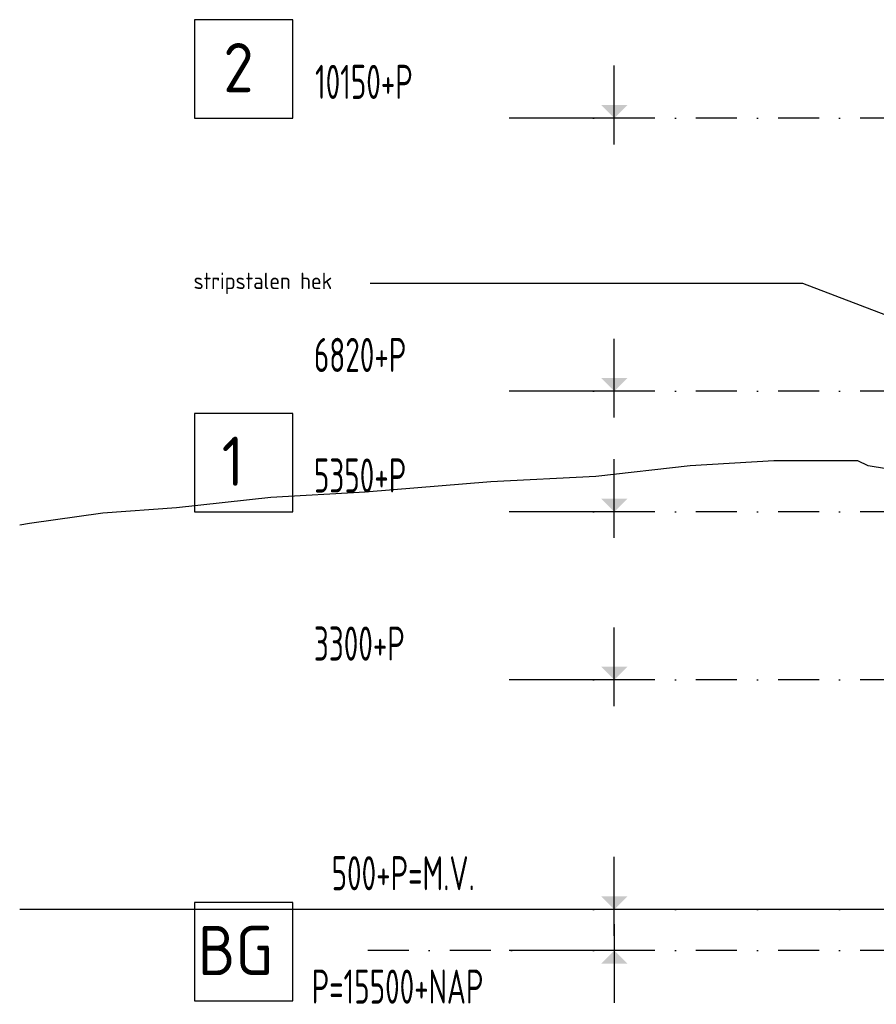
# Model space of a CAD drawing. Extents: x 31798 to 96181, y 98041 to 125706.
# Tile 1 of 7: x 31798 to 42240, y 102850 to 114857. Entities that reach past the tile are written whole.
import ezdxf
from ezdxf.enums import TextEntityAlignment as Align

# ---------------------------------------------------------------- set-up
doc = ezdxf.new("R2010")
doc.units = 0
doc.header["$LTSCALE"] = 1000
doc.header["$MEASUREMENT"] = 0
doc.linetypes.add('DASHDOT', pattern=[1, 0.5, -0.25, 0, -0.25])
for name, color, linetype in [('B02', 7, 'CONTINUOUS'), ('B03', 7, 'CONTINUOUS'), ('B06', 7, 'CONTINUOUS'), ('B20', 7, 'CONTINUOUS')]:
    doc.layers.add(name, color=color, linetype=linetype)
doc.styles.add('TXT', font='isocp.shx')

msp = doc.modelspace()

# ---------------------------------------------------------------- linework, layer by layer
at = {"layer": 'B02', "color": 8, "linetype": 'DASHDOT'}
for p, q in [((86546, 113657), (38088, 113657)), ((86546, 110327), (38088, 110327)), ((86546, 108857), (38088, 108857)), ((86546, 106807), (38088, 106807)), ((86546, 104007), (38088, 104007)), ((86546, 103507), (36005, 103507))]:
    msp.add_line(p, q, dxfattribs=at)
at = {"layer": 'B02', "color": 1, "linetype": 'Continuous'}
for points in [[(33929, 113657), (35129, 113657), (35129, 114857), (33929, 114857)], [(33929, 108857), (35129, 108857), (35129, 110057), (33929, 110057)], [(33929, 102891), (35129, 102891), (35129, 104091), (33929, 104091)]]:
    msp.add_lwpolyline(points, close=True, dxfattribs=at)
at = {"layer": 'B03', "color": 34, "linetype": 'Continuous'}
msp.add_line((96181, 104007), (31798, 104007), dxfattribs=at)
at = {"layer": 'B03', "color": 1, "linetype": 'Continuous'}
msp.add_lwpolyline([(43550, 109269), (42860, 109298), (42141, 109415), (42013, 109479), (41886, 109479), (41502, 109479), (41375, 109479), (40991, 109479), (39969, 109415), (38819, 109287), (37541, 109223), (36008, 109096), (34858, 109032), (33708, 108904), (32813, 108840), (31919, 108712), (31798, 108695)], dxfattribs=at)
at = {"layer": 'B06', "color": 8, "linetype": 'Continuous'}
msp.add_lwpolyline([(36068, 111646), (41340, 111646), (46432, 109703)], dxfattribs=at)
at = {"layer": 'B20', "color": 7, "linetype": 'Continuous'}
for p, q in [((39046, 113337), (39046, 114297)), ((39366, 113657), (37766, 113657)), ((39046, 110007), (39046, 110967)), ((39366, 110327), (37766, 110327)), ((39046, 108537), (39046, 109497)), ((39366, 108857), (37766, 108857)), ((39046, 106487), (39046, 107447)), ((39366, 106807), (37766, 106807)), ((39046, 103687), (39046, 104647)), ((39366, 104007), (37766, 104007)), ((39046, 103827), (39046, 102867)), ((39366, 103507), (37766, 103507))]:
    msp.add_line(p, q, dxfattribs=at)
for points in [[(39046, 113657), (39206, 113817), (38886, 113817)], [(39046, 110327), (39206, 110487), (38886, 110487)], [(39046, 108857), (39206, 109017), (38886, 109017)], [(39046, 106807), (39206, 106967), (38886, 106967)], [(39046, 104007), (39206, 104167), (38886, 104167)], [(39046, 103507), (39206, 103347), (38886, 103347)]]:
    msp.add_solid(points, dxfattribs=at)

# ---------------------------------------------------------------- texts
at = {"layer": 'B02', "color": 1, "linetype": 'Continuous', "style": 'TXT'}
for s, p in [('2', (34280, 113973)), ('1', (34261, 109173)), ('BG', (33970, 103207))]:
    msp.add_text(s, height=600, dxfattribs=at).set_placement(p)
at = {"layer": 'B06', "color": 7, "linetype": 'Continuous', "style": 'TXT'}
msp.add_text('stripstalen hek', height=200, dxfattribs=at).set_placement((33918, 111772), align=Align.TOP_LEFT)
at = {"layer": 'B20', "color": 7, "linetype": 'Continuous', "style": 'TXT', "width": 0.692329}
for s, p in [('10150+P     ', (35398, 113891)), ('6820+P      ', (35384, 110561)), ('5350+P      ', (35384, 109091)), ('3300+P      ', (35384, 107041)), ('500+P=M.V.  ', (35600, 104241)), ('P=15500+NAP ', (35357, 102858))]:
    msp.add_text(s, height=415.99, dxfattribs=at).set_placement(p)

doc.saveas('drawing.dxf')
